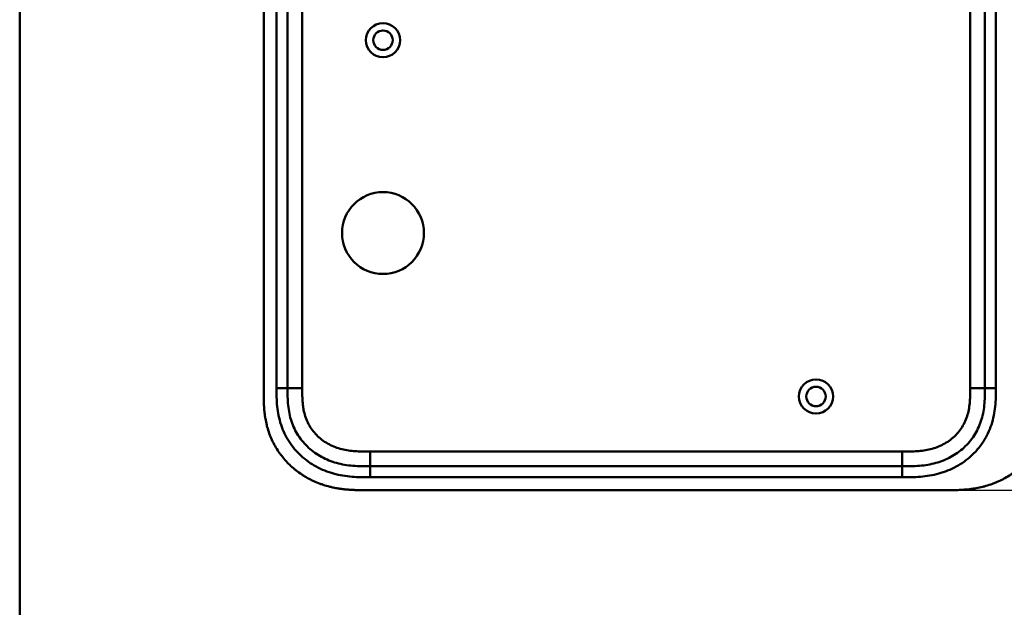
# Model space of a CAD drawing. Header units: millimetres. Extents: x 20 to 833, y 20 to 574.
# Tile 9 of 20: x 20 to 288, y 248 to 408. Entities that reach past the tile are written whole.
import ezdxf

# ---------------------------------------------------------------- set-up
doc = ezdxf.new("R2010")
doc.units = ezdxf.units.MM
doc.header["$LTSCALE"] = 2
for name, color, linetype, lineweight in [('Bemaßungen(DIN)', 7, 'Continuous', 25), ('Sichtbare Kanten(DIN)', 7, 'Continuous', 50), ('Sichtbare tangentiale Kanten(DIN)', 7, 'Continuous', 50), ('Skizziergeometrie(DIN)', 7, 'Continuous', 50)]:
    doc.layers.add(name, color=color, linetype=linetype, lineweight=lineweight)
doc.styles.add('STANDARD-DIN~0', font='arial.ttf')
doc.dimstyles.new('CAD-LAN', dxfattribs={"dimscale": 2, "dimtxt": 3.5, "dimasz": 2.5, "dimexe": 3.175, "dimexo": 0, "dimgap": 0.8, "dimtad": 1, "dimrnd": 1e-08, "dimtxsty": 'STANDARD-DIN~0', "dimcen": 0.09, "dimdle": 10, "dimclrd": 250, "dimclre": 250, "dimclrt": 250, "dimadec": 0, "dimazin": 2, "dimtfac": 1, "dimtmove": 0, "dimatfit": 3, "dimfxl": 1, "dimtolj": 1, "dimtzin": 0, "dimlwd": 25, "dimlwe": 25, "dimarcsym": 0})

# ---------------------------------------------------------------- blocks, each defined once
blk = doc.blocks.new('Ränder Standardrahmen')
at = {"layer": 'Skizziergeometrie(DIN)', "flags": 128}
blk.add_lwpolyline([(10, 10), (10, 287), (410, 287), (410, 10), (10, 10)], dxfattribs=at)
blk = doc.blocks.new('*D22')
at = {"layer": 'Bemaßungen(DIN)', "color": 250, "linetype": 'Continuous', "lineweight": 25, "true_color": 0x3f3f3f, "transparency": 16777216}
for p, q in [((273.45, 524.92), (354.57, 524.92)), ((348.22, 519.92), (348.22, 284.92)), ((273.45, 279.92), (354.57, 279.92))]:
    blk.add_line(p, q, dxfattribs=at)
at = {"layer": 'Bemaßungen(DIN)', "color": 250, "linetype": 'Continuous', "true_color": 0x3f3f3f, "transparency": 16777216}
for points in [[(347.39, 519.92), (349.06, 519.92), (348.22, 524.92)], [(347.39, 284.92), (349.06, 284.92), (348.22, 279.92)]]:
    blk.add_solid(points, dxfattribs=at)
at = {"layer": 'Defpoints', "color": 0, "linetype": 'Continuous', "transparency": 16777216}
for p in [(273.45, 524.92), (273.45, 279.92), (348.22, 279.92)]:
    blk.add_point(p, dxfattribs=at)
at = {"layer": 'Bemaßungen(DIN)', "color": 250, "linetype": 'Continuous', "lineweight": 25, "true_color": 0x3f3f3f, "transparency": 16777216, "insert": (339.47, 394.61), "char_height": 7, "attachment_point": 1, "rotation": 90, "style": 'STANDARD-DIN~0'}
blk.add_mtext('\\A1;245', dxfattribs=at)

msp = doc.modelspace()

# ---------------------------------------------------------------- linework, layer by layer
at = {"layer": 'Sichtbare Kanten(DIN)'}
for p, q in [((86.4868, 498.1399), (86.4868, 306.7087)), ((92.9868, 497.14), (92.9868, 307.7086)), ((282.9868, 307.7086), (282.9868, 497.14)), ((115.5251, 286.4243), (260.4485, 286.4243)), ((114.5255, 279.9243), (273.4481, 279.9243))]:
    msp.add_line(p, q, dxfattribs=at)
for centre, radius in [((118.9868, 402.4243), 4.65), ((118.9868, 402.4243), 2.65), ((118.9868, 349.9243), 11.15), ((236.9868, 305.4243), 4.65), ((236.9868, 305.4243), 2.65)]:
    msp.add_circle(centre, radius, dxfattribs=at)
for points, knots in [([(86.4868, 306.7087), (86.4868, 306.4102), (86.487, 305.8114), (86.4925, 305.0581), (86.5052, 304.3013), (86.5226, 303.6931), (86.5566, 302.9299), (86.5946, 302.3182), (86.6699, 301.3996), (86.7716, 300.48), (86.9829, 299.1017), (87.2375, 297.8849), (87.6447, 296.382), (88.0449, 295.1986), (88.6366, 293.7548), (89.1824, 292.6302), (89.9531, 291.2719), (90.6374, 290.2267), (91.5716, 288.9774), (92.38, 288.026), (93.4606, 286.9025), (94.3782, 286.0583), (95.5854, 285.0746), (96.5967, 284.3465), (97.9117, 283.5134), (99.0011, 282.9104), (100.4024, 282.2374), (101.5525, 281.764), (103.0198, 281.2547), (104.2126, 280.9139), (105.5696, 280.6011), (106.4812, 280.4308), (107.3959, 280.2899), (108.0064, 280.2101), (108.7698, 280.1267), (109.3805, 280.0722), (110.1434, 280.0181), (110.7531, 279.9853), (111.6658, 279.9501), (112.8769, 279.9251), (113.928, 279.9238), (114.5255, 279.9243)], [0.000009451, 0.000009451, 0.000009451, 0.000009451, 0.020842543, 0.041675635, 0.052092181, 0.072925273, 0.083341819, 0.104174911, 0.114591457, 0.145841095, 0.166674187, 0.208340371, 0.229173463, 0.270839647, 0.291672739, 0.333338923, 0.354172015, 0.395838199, 0.416671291, 0.458337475, 0.479170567, 0.520836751, 0.541669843, 0.583336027, 0.604169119, 0.645835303, 0.666668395, 0.708334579, 0.729167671, 0.770833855, 0.791666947, 0.822916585, 0.833333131, 0.854166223, 0.864582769, 0.885415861, 0.895832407, 0.916665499, 0.927082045, 0.958331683, 0.999997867, 0.999997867, 0.999997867, 0.999997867]), ([(92.9868, 307.7086), (92.9868, 306.9088), (92.9883, 305.325), (93.1189, 303.0188), (93.4485, 300.8014), (94.1961, 297.9727), (95.7551, 294.6943), (98.5854, 291.3517), (102.1695, 288.8089), (105.6037, 287.4466), (108.5212, 286.8093), (110.7865, 286.5327), (113.1235, 286.4256), (114.7196, 286.4243), (115.5251, 286.4243)], [41.22752277, 41.22752277, 41.22752277, 41.22752277, 41.47102552, 41.71452679, 41.95802807, 42.20152934, 42.68853188, 43.17553442, 43.66253697, 44.14953951, 44.39304078, 44.63654205, 44.88004333, 45.12354543, 45.12354543, 45.12354543, 45.12354543]), ([(260.4485, 286.4243), (261.254, 286.4243), (262.8501, 286.4256), (265.1872, 286.5327), (267.4524, 286.8093), (270.37, 287.4466), (273.8041, 288.8089), (277.3882, 291.3517), (280.2185, 294.6943), (281.7775, 297.9727), (282.5251, 300.8014), (282.8547, 303.0188), (282.9853, 305.325), (282.9868, 306.9088), (282.9868, 307.7086)], [59.61588276, 59.61588276, 59.61588276, 59.61588276, 59.85938486, 60.10288613, 60.3463874, 60.58988868, 61.07689122, 61.56389376, 62.05089631, 62.53789885, 62.78140012, 63.02490139, 63.26840267, 63.51190542, 63.51190542, 63.51190542, 63.51190542]), ([(273.4481, 279.9243), (274.0336, 279.9267), (275.2121, 279.94), (276.7014, 280.0036), (278.1993, 280.1185), (279.4024, 280.2568), (280.9065, 280.4987), (282.107, 280.7508), (283.5967, 281.1456), (284.7763, 281.5269), (286.227, 282.0875), (287.3648, 282.6036), (288.7498, 283.3321), (289.8243, 283.9807), (291.1167, 284.87), (292.1064, 285.6425), (293.2803, 286.6788), (294.1655, 287.5619), (295.1978, 288.7262), (295.9615, 289.703), (296.8332, 290.9728), (297.4624, 292.0243), (298.1608, 293.3745), (298.6482, 294.48), (299.1686, 295.8849), (299.5145, 297.0236), (299.863, 298.4573), (300.0771, 299.6094), (300.2727, 301.0487), (300.3762, 302.197), (300.4532, 303.6231), (300.4864, 305.0378), (300.4869, 306.1544), (300.4868, 306.7086)], [0.000006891, 0.000006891, 0.000006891, 0.000006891, 0.040704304, 0.081401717, 0.101750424, 0.142447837, 0.162796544, 0.203493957, 0.223842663, 0.264540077, 0.284888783, 0.325586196, 0.345934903, 0.386632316, 0.406981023, 0.447678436, 0.468027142, 0.508724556, 0.529073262, 0.569770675, 0.590119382, 0.630816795, 0.651165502, 0.691862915, 0.712211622, 0.752909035, 0.773257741, 0.813955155, 0.834303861, 0.875001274, 0.895349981, 0.936047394, 0.976744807, 0.976744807, 0.976744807, 0.976744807])]:
    msp.add_open_spline(points, degree=3, knots=knots, dxfattribs=at)
at = {"layer": 'Sichtbare tangentiale Kanten(DIN)'}
for p, q in [((89.9868, 307.7086), (89.9868, 497.14)), ((96.9868, 497.1399), (96.9868, 307.7087)), ((278.9868, 307.7086), (278.9868, 497.1399)), ((285.9868, 497.14), (285.9868, 307.7086)), ((92.9868, 307.7086), (89.9868, 307.7086)), ((96.9868, 307.7087), (92.9868, 307.7087)), ((278.9868, 307.7086), (282.9868, 307.7086)), ((282.9868, 307.7086), (285.9868, 307.7086)), ((115.5248, 290.4243), (260.4485, 290.4243)), ((115.5248, 286.4243), (115.5248, 290.4243)), ((260.4485, 290.4243), (260.4485, 286.4243)), ((115.5251, 286.4243), (115.5251, 283.4243)), ((260.4485, 286.4243), (260.4485, 283.4243)), ((260.4485, 283.4243), (115.5251, 283.4243))]:
    msp.add_line(p, q, dxfattribs=at)
for points, knots in [([(115.5251, 283.4243), (114.7196, 283.4243), (113.0727, 283.4252), (110.549, 283.5391), (108.0268, 283.8459), (104.7101, 284.5685), (100.7315, 286.1427), (96.5401, 289.114), (93.2072, 293.0464), (91.3692, 296.9152), (90.5023, 300.2049), (90.1287, 302.7282), (89.9877, 305.2619), (89.9868, 306.9088), (89.9868, 307.7086)], [41.22752247, 41.22752247, 41.22752247, 41.22752247, 41.47102517, 41.71452645, 41.95802772, 42.20152899, 42.68853153, 43.17553408, 43.66253662, 44.14953916, 44.39304044, 44.63654171, 44.88004298, 45.12354604, 45.12354604, 45.12354604, 45.12354604]), ([(96.9868, 307.7087), (96.9868, 307.4734), (96.9868, 307.2381), (96.9873, 307.0027), (96.9876, 306.8589), (96.9884, 306.7152), (96.9895, 306.5715), (96.99, 306.4996), (96.9906, 306.4278), (96.9913, 306.3559), (96.9927, 306.2121), (96.9948, 306.0684), (96.9973, 305.9247), (96.9987, 305.8485), (97.0002, 305.7723), (97.0019, 305.6962), (97.0036, 305.62), (97.0056, 305.5438), (97.0077, 305.4676), (97.012, 305.3153), (97.017, 305.163), (97.0235, 305.0051), (97.0361, 304.6968), (97.0521, 304.4027), (97.0743, 304.098), (97.0748, 304.0905), (97.0754, 304.083), (97.0759, 304.0755), (97.1214, 303.4587), (97.1876, 302.8696), (97.284, 302.2806), (97.2854, 302.2717), (97.2869, 302.2628), (97.2883, 302.2539), (97.3872, 301.6558), (97.5178, 301.0646), (97.6814, 300.4947), (97.6843, 300.4846), (97.6873, 300.4741), (97.6904, 300.4635)], [0, 0, 0, 0, 0.07060207, 0.07060207, 0.07060207, 0.113734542, 0.113734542, 0.113734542, 0.135300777, 0.135300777, 0.135300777, 0.178433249, 0.178433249, 0.178433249, 0.201293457, 0.201293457, 0.201293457, 0.224153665, 0.224153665, 0.224153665, 0.269874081, 0.269874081, 0.269874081, 0.359119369, 0.359119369, 0.359119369, 0.361314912, 0.361314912, 0.361314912, 0.541668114, 0.541668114, 0.541668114, 0.544386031, 0.544386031, 0.544386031, 0.727510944, 0.727510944, 0.727510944, 0.730752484, 0.730752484, 0.730752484, 0.730752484]), ([(260.4485, 290.4243), (260.6121, 290.4243), (260.7758, 290.4243), (260.9394, 290.4244), (261.382, 290.4246), (261.8245, 290.4265), (262.267, 290.433), (262.4193, 290.4353), (262.5716, 290.4381), (262.724, 290.4415), (262.8002, 290.4432), (262.8763, 290.4451), (262.9525, 290.4472), (263.0287, 290.4492), (263.1048, 290.4516), (263.1842, 290.4541), (263.4941, 290.4642), (263.7886, 290.4771), (264.0941, 290.4947), (264.1015, 290.4951), (264.1089, 290.4955), (264.1163, 290.496), (264.7337, 290.532), (265.3216, 290.5838), (265.9147, 290.6595), (265.9239, 290.6607), (265.9332, 290.6619), (265.9425, 290.6631), (266.5426, 290.7405), (267.1348, 290.8415), (267.7245, 290.9729), (267.7298, 290.9741), (267.7351, 290.9753), (267.7405, 290.9765), (268.3397, 291.1106), (268.9361, 291.2765), (269.5157, 291.4749), (269.5191, 291.476), (269.5225, 291.4772), (269.5259, 291.4784), (270.1124, 291.6796), (270.6933, 291.9181), (271.2523, 292.1907), (271.8115, 292.4634), (272.3562, 292.7737), (272.876, 293.1182), (273.3959, 293.4627), (273.894, 293.8434), (274.3613, 294.2553), (274.8316, 294.6699), (275.2765, 295.1215), (275.6824, 295.5979), (276.0866, 296.0725), (276.4598, 296.5807), (276.7908, 297.1086), (277.1199, 297.6334), (277.4133, 298.1873), (277.6626, 298.7518), (277.9096, 299.311), (278.1192, 299.8941), (278.2887, 300.4824), (278.2899, 300.4866), (278.2911, 300.4908), (278.2923, 300.495), (278.4583, 301.073), (278.5871, 301.6601), (278.6853, 302.2539), (278.6867, 302.2628), (278.6882, 302.2717), (278.6896, 302.2805), (278.786, 302.8696), (278.8522, 303.4587), (278.8977, 304.0755), (278.8982, 304.083), (278.8988, 304.0905), (278.8993, 304.098), (278.9215, 304.4027), (278.9375, 304.6967), (278.9498, 304.9981), (278.9625, 305.3083), (278.9708, 305.6169), (278.9763, 305.9248), (278.987, 306.5213), (278.9869, 307.1156), (278.9868, 307.7086)], [0, 0, 0, 0, 0.04908608, 0.04908608, 0.04908608, 0.18185581, 0.18185581, 0.18185581, 0.22756628, 0.22756628, 0.22756628, 0.25042206, 0.25042206, 0.25042206, 0.27327785, 0.27327785, 0.27327785, 0.3625385, 0.3625385, 0.3625385, 0.364701, 0.364701, 0.364701, 0.54476218, 0.54476218, 0.54476218, 0.54757673, 0.54757673, 0.54757673, 0.72972983, 0.72972983, 0.72972983, 0.73137991, 0.73137991, 0.73137991, 0.91650865, 0.91650865, 0.91650865, 0.91759337, 0.91759337, 0.91759337, 1.10500478, 1.10500478, 1.10500478, 1.29247951, 1.29247951, 1.29247951, 1.479975, 1.479975, 1.479975, 1.66869424, 1.66869424, 1.66869424, 1.85667439, 1.85667439, 1.85667439, 2.04354225, 2.04354225, 2.04354225, 2.22863457, 2.22863457, 2.22863457, 2.22996111, 2.22996111, 2.22996111, 2.41176436, 2.41176436, 2.41176436, 2.41448234, 2.41448234, 2.41448234, 2.59484103, 2.59484103, 2.59484103, 2.59703678, 2.59703678, 2.59703678, 2.68628415, 2.68628415, 2.68628415, 2.7781364, 2.7781364, 2.7781364, 2.95612108, 2.95612108, 2.95612108, 2.95612108]), ([(285.9868, 307.7086), (285.9869, 306.9088), (285.9859, 305.2619), (285.845, 302.7282), (285.4713, 300.2049), (284.6044, 296.9152), (283.0499, 293.6432), (281.3733, 291.4533), (280.6747, 290.6743)], [59.61588215, 59.61588215, 59.61588215, 59.61588215, 59.85938521, 60.10288648, 60.34638775, 60.58988902, 61.07689157, 61.37610375, 61.37610375, 61.37610375, 61.37610375]), ([(97.6904, 300.4635), (97.8612, 299.8737), (98.0683, 299.3014), (98.3109, 298.752), (98.5602, 298.1874), (98.8536, 297.6335), (99.1827, 297.1087), (99.5138, 296.5808), (99.8869, 296.0726), (100.2911, 295.598), (100.6963, 295.1224), (101.1405, 294.6715), (101.6099, 294.2574), (102.0778, 293.8448), (102.5767, 293.4634), (103.0974, 293.1183), (103.6172, 292.7739), (104.1619, 292.4635), (104.7211, 292.1908), (105.2801, 291.9182), (105.8609, 291.6797), (106.4475, 291.4785), (106.4508, 291.4773), (106.4542, 291.4761), (106.4576, 291.475), (107.0372, 291.2766), (107.6336, 291.1106), (108.2328, 290.9765), (108.2381, 290.9753), (108.2435, 290.9741), (108.2488, 290.973), (108.8384, 290.8415), (109.4307, 290.7405), (110.0308, 290.6631), (110.0401, 290.662), (110.0493, 290.6608), (110.0586, 290.6596), (110.6517, 290.5838), (111.2396, 290.532), (111.8569, 290.496), (111.8643, 290.4955), (111.8717, 290.4951), (111.8791, 290.4947), (112.1846, 290.4771), (112.4788, 290.4643), (112.7802, 290.4544), (113.09, 290.4443), (113.3985, 290.4375), (113.7062, 290.4331), (114.3147, 290.4242), (114.9201, 290.4242), (115.5248, 290.4243)], [0, 0, 0, 0, 0.18184713, 0.18184713, 0.18184713, 0.36871216, 0.36871216, 0.36871216, 0.55668992, 0.55668992, 0.55668992, 0.74510035, 0.74510035, 0.74510035, 0.93289923, 0.93289923, 0.93289923, 1.12037082, 1.12037082, 1.12037082, 1.30777922, 1.30777922, 1.30777922, 1.30886381, 1.30886381, 1.30886381, 1.49398985, 1.49398985, 1.49398985, 1.49563975, 1.49563975, 1.49563975, 1.6777905, 1.6777905, 1.6777905, 1.68060017, 1.68060017, 1.68060017, 1.86066366, 1.86066366, 1.86066366, 1.86282618, 1.86282618, 1.86282618, 1.95208532, 1.95208532, 1.95208532, 2.04386842, 2.04386842, 2.04386842, 2.22537476, 2.22537476, 2.22537476, 2.22537476]), ([(280.6747, 290.6743), (280.2363, 290.1854), (278.5751, 288.5055), (275.2421, 286.1427), (271.2635, 284.5685), (267.9468, 283.8459), (265.4246, 283.5391), (262.9009, 283.4252), (261.254, 283.4243), (260.4485, 283.4243)], [61.37610375, 61.37610375, 61.37610375, 61.37610375, 61.56389411, 62.05089666, 62.5378992, 62.78140047, 63.02490174, 63.26840301, 63.51190572, 63.51190572, 63.51190572, 63.51190572])]:
    msp.add_open_spline(points, degree=3, knots=knots, dxfattribs=at)

# ---------------------------------------------------------------- block references
at = {"xscale": 2, "yscale": 2, "zscale": 2}
msp.add_blockref('Ränder Standardrahmen', (0, 0), dxfattribs=at)

# ---------------------------------------------------------------- dimensions: what is measured, and where the dimension line sits
at = {"layer": 'Bemaßungen(DIN)', "color": 250, "linetype": 'Continuous', "lineweight": 25, "true_color": 0x3f3f3f}
dim = msp.add_linear_dim(base=(348.2222, 279.9243), p1=(273.4481, 524.9243), p2=(273.4481, 279.9243), angle=90, dimstyle='CAD-LAN', override={"dimgap": 0.8, "dimdec": 2, "dimtol": 0, "dimlim": 0, "dimtp": 0, "dimtm": 0, "dimtdec": 2, "dimtofl": 0, "dimatfit": 1}, dxfattribs=at)
dim.commit()
dim.dimension.update_dxf_attribs({"geometry": '*D22', "text_midpoint": (348.2222, 402.4243), "dimtype": 160})

doc.saveas('drawing.dxf')
